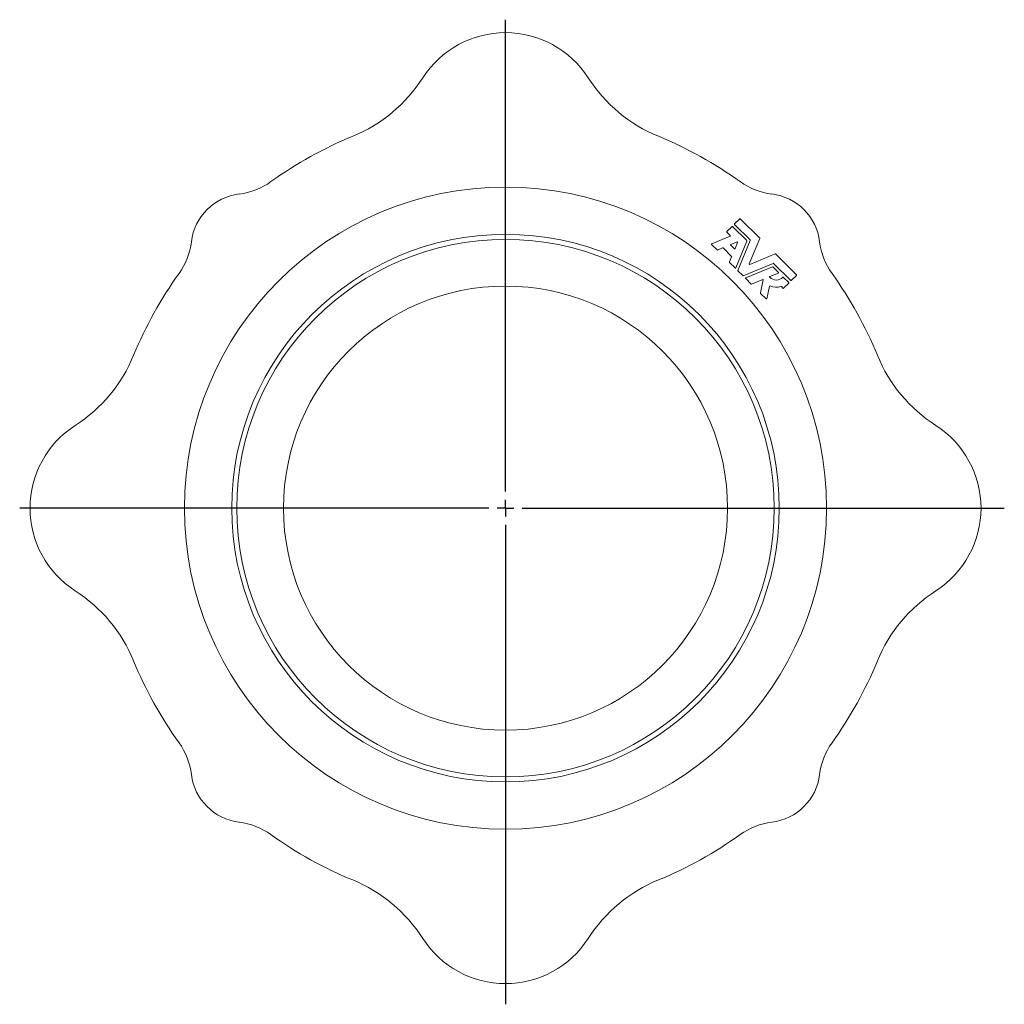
# Model space of a CAD drawing. Header units: millimetres. Extents: x 56 to 764, y -19 to 614.
# Tile 7 of 7: x 470 to 764, y 319 to 614. Entities that reach past the tile are written whole.
import ezdxf

# ---------------------------------------------------------------- set-up
doc = ezdxf.new("R2010")
doc.units = ezdxf.units.MM
doc.layers.add('FORMAT', color=7, linetype='Continuous')

# ---------------------------------------------------------------- blocks, each defined once
blk = doc.blocks.new('SW_CENTERMARKSYMBOL_0')
at = {"layer": 'FORMAT', "color": 0}
for p, q in [((0, 5), (0, 146.29)), ((-5, 0), (-145.52, 0)), ((0, 0), (-2.5, 0)), ((0, 0), (0, 2.5)), ((0, 0), (0, -2.5)), ((0, 0), (2.5, 0)), ((5, 0), (149.4, 0)), ((0, -5), (0, -148.62))]:
    blk.add_line(p, q, dxfattribs=at)

msp = doc.modelspace()

# ---------------------------------------------------------------- linework, layer by layer
at = {"color": 7, "linetype": 'Continuous', "lineweight": 15}
for p, q in [((681.4, 550.44), (682.93, 551.97)), ((683.1, 551.97), (687.34, 547.73)), ((683.72, 552.77), (685.25, 554.29)), ((688.39, 547.93), (683.72, 552.6)), ((685.42, 554.29), (691.22, 548.5)), ((676.85, 546.8), (682.36, 549.08)), ((682.4, 549.28), (681.4, 550.27)), ((678.47, 544.95), (676.81, 546.61)), ((683.64, 545.3), (682.55, 546.39)), ((682.59, 546.58), (684.45, 547.35)), ((684.6, 547.19), (683.83, 545.34)), ((687.37, 547.59), (684.06, 539.6)), ((684.7, 538.83), (688.41, 547.8)), ((691.24, 548.37), (688.11, 540.8)), ((680.13, 545.56), (678.6, 544.93)), ((682.79, 543.01), (680.26, 545.54)), ((682.18, 541.35), (682.82, 542.88)), ((688.27, 540.64), (695.83, 543.78)), ((695.96, 543.75), (702.22, 537.49)), ((683.86, 539.56), (682.21, 541.21)), ((695.27, 540.94), (686.3, 537.23)), ((687.07, 536.59), (695.06, 539.9)), ((695.19, 539.87), (696.85, 538.22)), ((700.52, 535.8), (695.4, 540.92)), ((686.17, 537.25), (684.72, 538.7)), ((696.81, 538.03), (694.28, 536.98)), ((698.28, 536.78), (699.9, 535.17)), ((702.22, 537.32), (700.69, 535.8)), ((688.68, 534.74), (687.03, 536.39)), ((692.15, 536.09), (688.81, 534.71)), ((691.44, 532.06), (692.31, 535.96)), ((694.16, 534.06), (693.33, 530.35)), ((698.2, 533.47), (697.71, 533.96)), ((699.9, 535), (698.37, 533.47)), ((693.13, 530.29), (691.48, 531.94))]:
    msp.add_line(p, q, dxfattribs=at)
for radius in [96.17, 82, 80.5, 66.5]:
    msp.add_circle((615.09, 467.62), radius, dxfattribs=at)
for centre, radius, start, end in [((615.09, 580.62), 29.42, 32.7198, 147.2802), ((551.99, 621.16), 45.58, 292.3409, 327.2802), ((678.19, 621.16), 45.58, 212.7198, 247.6591), ((615.09, 467.62), 120.42, 112.3409, 125.697), ((615.09, 467.62), 120.42, 54.303, 67.6591), ((532.82, 582.13), 20.58, 276.9725, 305.697), ((697.36, 582.13), 20.58, 234.303, 263.0275), ((537.31, 545.41), 16.42, 96.9725, 173.0275), ((692.87, 545.41), 16.42, 6.9725, 83.0275), ((683.01, 551.89), 0.12, 45, 135), ((683.81, 552.68), 0.12, 135, 225), ((685.33, 554.21), 0.12, 45, 135), ((681.48, 550.36), 0.12, 135, 225), ((682.31, 549.19), 0.12, 292.5, 45), ((500.58, 549.9), 20.58, 324.303, 353.0275), ((676.9, 546.69), 0.12, 112.5, 225), ((682.64, 546.47), 0.12, 112.5, 225), ((684.49, 547.24), 0.12, 337.5, 112.5), ((687.26, 547.64), 0.12, 337.5, 45), ((688.3, 547.85), 0.12, 337.5, 45), ((691.13, 548.41), 0.12, 337.5, 45), ((729.6, 549.9), 20.58, 186.9725, 215.697), ((678.55, 545.04), 0.12, 225, 292.5), ((680.18, 545.45), 0.12, 45, 112.5), ((682.71, 542.92), 0.12, 337.5, 45), ((683.72, 545.38), 0.12, 225, 337.5), ((695.88, 543.66), 0.12, 45, 112.5), ((682.29, 541.3), 0.12, 157.5, 225), ((688.22, 540.75), 0.12, 157.5, 292.5), ((695.11, 539.79), 0.12, 45, 112.5), ((695.32, 540.83), 0.12, 45, 112.5), ((615.09, 467.62), 120.42, 144.303, 157.6591), ((683.95, 539.65), 0.12, 225, 337.5), ((684.81, 538.78), 0.12, 157.5, 225), ((686.25, 537.34), 0.12, 225, 292.5), ((694.32, 536.87), 0.12, 112.5, 222.7158), ((696.18, 538.58), 2.64, 222.7158, 317.1429), ((696.76, 538.14), 0.12, 292.5, 45), ((698.2, 536.7), 0.12, 45, 137.1429), ((702.14, 537.41), 0.12, 315, 45), ((615.09, 467.62), 120.42, 22.3409, 35.697), ((687.11, 536.48), 0.12, 112.5, 225), ((688.77, 534.82), 0.12, 225, 292.5), ((692.19, 535.98), 0.12, 347.5, 112.5), ((694.27, 534.04), 0.12, 67.2564, 167.5), ((696.18, 538.58), 4.8, 247.2564, 287.1713), ((697.63, 533.88), 0.12, 45, 107.1713), ((699.81, 535.09), 0.12, 315, 45), ((700.61, 535.88), 0.12, 225, 315), ((691.56, 532.03), 0.12, 167.5, 225), ((698.28, 533.56), 0.12, 225, 315), ((693.22, 530.38), 0.12, 225, 347.5), ((461.55, 530.72), 45.58, 302.7198, 337.6591), ((768.63, 530.72), 45.58, 202.3409, 237.2802), ((502.09, 467.62), 29.42, 122.7198, 237.2802), ((728.09, 467.62), 29.42, 302.7198, 57.2802), ((461.55, 404.52), 45.58, 22.3409, 57.2802), ((768.63, 404.52), 45.58, 122.7198, 157.6591), ((615.09, 467.62), 120.42, 202.3409, 215.697), ((615.09, 467.62), 120.42, 324.303, 337.6591), ((500.58, 385.35), 20.58, 6.9725, 35.697), ((729.6, 385.35), 20.58, 144.303, 173.0275), ((537.31, 389.84), 16.42, 186.9725, 263.0275), ((692.87, 389.84), 16.42, 276.9725, 353.0275), ((532.82, 353.12), 20.58, 54.303, 83.0275), ((697.36, 353.12), 20.58, 96.9725, 125.697), ((615.09, 467.62), 120.42, 234.303, 247.6591), ((615.09, 467.62), 120.42, 292.3409, 305.697), ((551.99, 314.08), 45.58, 32.7198, 67.6591), ((678.19, 314.08), 45.58, 112.3409, 147.2802), ((615.09, 354.62), 29.42, 212.7198, 327.2802)]:
    msp.add_arc(centre, radius, start, end, dxfattribs=at)

# ---------------------------------------------------------------- block references
at = {"layer": 'FORMAT'}
msp.add_blockref('SW_CENTERMARKSYMBOL_0', (615.09, 467.62), dxfattribs=at)

doc.saveas('drawing.dxf')
